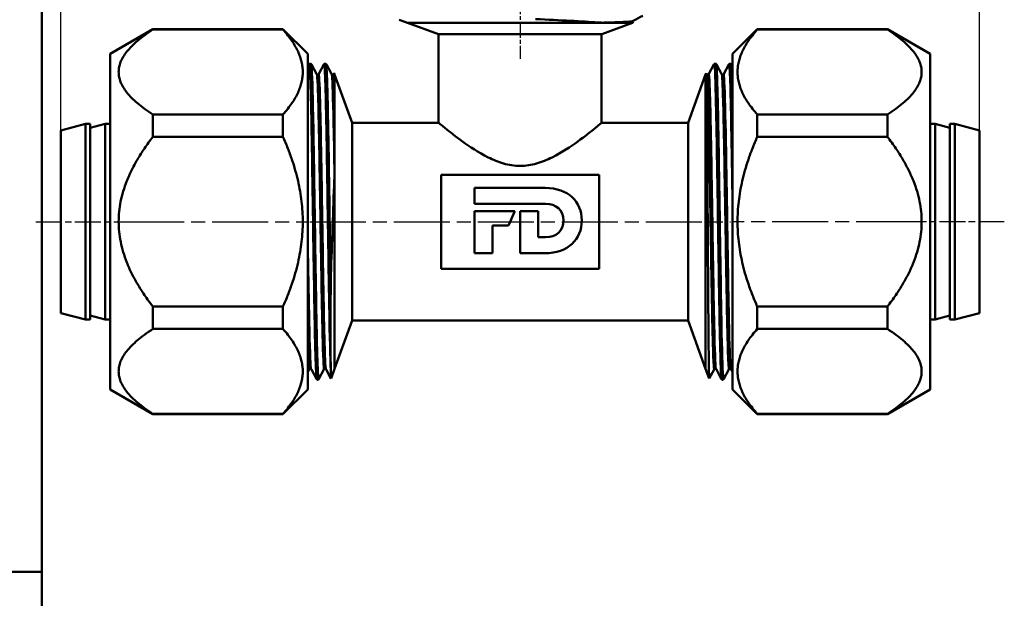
# Model space of a CAD drawing. Header units: millimetres. Extents: x -512 to 1356, y -69 to 356.
# Tile 7 of 12: x 18 to 117, y 169 to 228. Entities that reach past the tile are written whole.
import ezdxf
from ezdxf.enums import TextEntityAlignment as Align

# ---------------------------------------------------------------- set-up
doc = ezdxf.new("R2010")
doc.units = ezdxf.units.MM
doc.linetypes.add('CHAIN', pattern=[0.7087, 0.4724, -0.0591, 0.1181, -0.0591])
for name, color, linetype, lineweight in [('Видимые тонкие (ГОСТ)', 7, 'Continuous', 35), ('Видимый контур (ГОСТ)', 7, 'Continuous', 50), ('Кромка (ГОСТ)', 7, 'Continuous', 50), ('Обозначение (ГОСТ)', 7, 'Continuous', 25), ('Осевая линия (ГОСТ)', 7, 'Continuous', 25), ('Размер (ГОСТ)', 7, 'Continuous', 25), ('Эскизная геометрия (ГОСТ)', 7, 'Continuous', 50)]:
    doc.layers.add(name, color=color, linetype=linetype, lineweight=lineweight)
doc.styles.get("Standard").update_dxf_attribs({"font": 'GOST Common Italic.ttf'})
doc.styles.add('Обычный текст (ГОСТ)', font='GOST Common Italic.ttf')
doc.dimstyles.new('Обычный (ГОСТ)', dxfattribs={"dimtxt": 3.5, "dimasz": 3.5, "dimexe": 1, "dimexo": 0, "dimgap": 0.5, "dimtad": 1, "dimrnd": 1e-08, "dimtxsty": 'Обычный текст (ГОСТ)', "dimblk": 'Filled-1', "dimcen": 0.09, "dimdle": 15, "dimclrd": 256, "dimclre": 256, "dimclrt": 256, "dimazin": 2, "dimtfac": 0.714286, "dimtdec": 3, "dimtmove": 0, "dimatfit": 3, "dimfxl": 1, "dimtolj": 1, "dimlwd": 25, "dimlwe": 25, "dimarcsym": 0})

# ---------------------------------------------------------------- blocks, each defined once
blk = doc.blocks.new('ГОСТ - Доп. графы 2')
at = {"layer": 'Эскизная геометрия (ГОСТ)'}
for p, q in [((-12, 0), (-12, 120)), ((-12, 120), (0, 120)), ((-7, 0), (-7, 120)), ((-12, 60), (0, 60)), ((0, 0), (-12, 0))]:
    blk.add_line(p, q, dxfattribs=at)
at = {"layer": 'Обозначение (ГОСТ)', "lineweight": 30, "width": 0.8, "flags": 17}
for tag, p in [('Первичная_применяемость', (-3.651, 90.027)), ('Справочный_номер', (-3.551, 30.017))]:
    blk.add_attdef(tag, text='', height=3.17, rotation=90, dxfattribs=at).set_placement(p, align=Align.MIDDLE_CENTER)
blk = doc.blocks.new('Рамки ГОСТ_ граница 297x210')
at = {"layer": 'Кромка (ГОСТ)'}
blk.add_line((20, 292), (20, 5), dxfattribs=at)
blk = doc.blocks.new('Filled-1')
at = {"color": 0}
for p, q in [((0, 0), (-1, 0.143)), ((-1, 0.143), (-1, -0.143)), ((-1, 0), (0, 0)), ((-1, -0.143), (0, 0))]:
    blk.add_line(p, q, dxfattribs=at)
at = {"color": 0, "flags": 128}
blk.add_lwpolyline([(-1, -0.143), (0, 0), (-1, 0.143), (-1, -0.143)], dxfattribs=at)
at = {"color": 0}
blk.add_solid([(-1, -0.143), (0, 0), (-1, 0.143), (-1, -0.143)], dxfattribs=at)
blk = doc.blocks.new('*D8')
at = {"layer": 'Defpoints', "color": 0, "linetype": 'Continuous', "transparency": 16777216}
for p in [(114.898, 261.853), (21.898, 216.711), (114.898, 216.711)]:
    blk.add_point(p, dxfattribs=at)
at = {"layer": 'Размер (ГОСТ)', "linetype": 'Continuous', "lineweight": 25, "transparency": 16777216}
for p, q in [((21.898, 216.711), (21.898, 262.853)), ((114.898, 216.711), (114.898, 262.853)), ((25.398, 261.853), (111.398, 261.853))]:
    blk.add_line(p, q, dxfattribs=at)
at = {"layer": 'Размер (ГОСТ)', "linetype": 'Continuous', "lineweight": 25, "transparency": 16777216, "xscale": 3.5, "yscale": 3.5, "zscale": 3.5, "rotation": 180}
blk.add_blockref('Filled-1', (21.898, 261.853), dxfattribs=at)
at = {"layer": 'Размер (ГОСТ)', "linetype": 'Continuous', "lineweight": 25, "transparency": 16777216, "xscale": 3.5, "yscale": 3.5, "zscale": 3.5}
blk.add_blockref('Filled-1', (114.898, 261.853), dxfattribs=at)
at = {"layer": 'Размер (ГОСТ)', "linetype": 'Continuous', "lineweight": 25, "transparency": 16777216, "insert": (66.07, 265.853), "char_height": 3.5, "attachment_point": 1, "style": 'Обычный текст (ГОСТ)'}
blk.add_mtext('\\A1;93', dxfattribs=at)

msp = doc.modelspace()

# ---------------------------------------------------------------- linework, layer by layer
at = {"layer": 'Видимые тонкие (ГОСТ)'}
for points, knots in [([(79.849, 227.815), (79.828, 227.803), (79.763, 227.791), (79.654, 227.779), (79.201, 227.729), (77.994, 227.679), (76.256, 227.629)], [50.3055052, 50.3055052, 50.3055052, 50.3055052, 50.4563581, 50.4563581, 50.4563581, 51.0809886, 51.0809886, 51.0809886, 51.0809886]), ([(47.024, 223.377), (47.07, 223.459), (47.116, 222.643), (47.162, 221.037), (47.216, 219.176), (47.269, 216.267), (47.323, 212.923), (47.376, 209.582), (47.429, 205.83), (47.483, 202.454), (47.536, 199.082), (47.589, 196.108), (47.643, 194.156), (47.687, 192.543), (47.731, 191.637), (47.775, 191.546)], [34.5287, 34.5287, 34.5287, 34.5287, 35.107563, 35.107563, 35.107563, 35.778244, 35.778244, 35.778244, 36.448185, 36.448185, 36.448185, 37.117448, 37.117448, 37.117448, 37.670292, 37.670292, 37.670292, 37.670292]), ([(47.289, 223.375), (47.301, 223.356), (47.312, 223.285), (47.323, 223.161), (47.376, 222.565), (47.429, 220.755), (47.483, 218.111), (47.536, 215.47), (47.589, 212.014), (47.643, 208.469), (47.696, 204.927), (47.749, 201.318), (47.803, 198.4), (47.856, 195.484), (47.909, 193.275), (47.962, 192.236), (47.988, 191.729), (48.014, 191.502), (48.04, 191.552)], [40.869524, 40.869524, 40.869524, 40.869524, 41.008994, 41.008994, 41.008994, 41.678935, 41.678935, 41.678935, 42.348197, 42.348197, 42.348197, 43.016842, 43.016842, 43.016842, 43.684929, 43.684929, 43.684929, 44.011117, 44.011117, 44.011117, 44.011117]), ([(48.526, 223.371), (48.552, 223.421), (48.578, 223.195), (48.603, 222.689), (48.657, 221.644), (48.711, 219.411), (48.764, 216.463), (48.818, 213.53), (48.871, 209.909), (48.924, 206.361), (48.978, 202.797), (49.032, 199.33), (49.085, 196.697), (49.138, 194.133), (49.19, 192.373), (49.242, 191.775)], [40.811885, 40.811885, 40.811885, 40.811885, 41.137484, 41.137484, 41.137484, 41.810719, 41.810719, 41.810719, 42.480622, 42.480622, 42.480622, 43.153775, 43.153775, 43.153775, 43.809323, 43.809323, 43.809323, 43.809323]), ([(48.791, 223.376), (48.835, 223.284), (48.88, 222.359), (48.924, 220.716), (48.978, 218.735), (49.032, 215.724), (49.085, 212.322), (49.138, 209.008), (49.19, 205.344), (49.242, 202.07)], [47.152709, 47.152709, 47.152709, 47.152709, 47.711371, 47.711371, 47.711371, 48.384524, 48.384524, 48.384524, 49.040073, 49.040073, 49.040073, 49.040073]), ([(88.756, 191.552), (88.726, 191.61), (88.696, 192.03), (88.667, 192.803), (88.613, 194.196), (88.56, 196.725), (88.506, 199.857), (88.453, 202.981), (88.399, 206.684), (88.346, 210.187), (88.293, 213.684), (88.239, 216.959), (88.186, 219.326), (88.133, 221.709), (88.079, 223.156), (88.025, 223.36), (88.019, 223.386), (88.012, 223.391), (88.005, 223.377)], [44.011117, 44.011117, 44.011117, 44.011117, 44.383787, 44.383787, 44.383787, 45.055222, 45.055222, 45.055222, 45.725121, 45.725121, 45.725121, 46.39373, 46.39373, 46.39373, 47.066881, 47.066881, 47.066881, 47.152709, 47.152709, 47.152709, 47.152709]), ([(89.021, 191.547), (89.01, 191.524), (88.998, 191.553), (88.987, 191.638), (88.934, 192.036), (88.881, 193.653), (88.827, 196.148), (88.774, 198.663), (88.72, 202.055), (88.667, 205.604), (88.613, 209.144), (88.56, 212.817), (88.506, 215.847), (88.453, 218.87), (88.399, 221.233), (88.346, 222.44), (88.321, 223.012), (88.295, 223.323), (88.27, 223.371)], [37.670292, 37.670292, 37.670292, 37.670292, 37.811736, 37.811736, 37.811736, 38.479812, 38.479812, 38.479812, 39.153037, 39.153037, 39.153037, 39.824473, 39.824473, 39.824473, 40.494371, 40.494371, 40.494371, 40.811885, 40.811885, 40.811885, 40.811885]), ([(89.898, 206.843), (89.861, 209.29), (89.824, 211.759), (89.788, 213.993), (89.734, 217.244), (89.681, 219.975), (89.627, 221.61), (89.587, 222.842), (89.547, 223.445), (89.506, 223.374)], [39.231101, 39.231101, 39.231101, 39.231101, 39.692552, 39.692552, 39.692552, 40.364017, 40.364017, 40.364017, 40.869524, 40.869524, 40.869524, 40.869524]), ([(89.898, 220.972), (89.861, 222.262), (89.824, 223.079), (89.788, 223.313), (89.782, 223.347), (89.777, 223.368), (89.772, 223.378)], [34.0003513, 34.0003513, 34.0003513, 34.0003513, 34.4618021, 34.4618021, 34.4618021, 34.5286996, 34.5286996, 34.5286996, 34.5286996]), ([(47.79, 222.41), (47.82, 222.351), (47.85, 221.949), (47.879, 221.212), (47.934, 219.875), (47.988, 217.446), (48.042, 214.449), (48.096, 211.454), (48.15, 207.913), (48.204, 204.589), (48.258, 201.269), (48.312, 198.188), (48.366, 196.01), (48.421, 193.816), (48.475, 192.554), (48.529, 192.499), (48.533, 192.496), (48.537, 192.498), (48.541, 192.505)], [40.871373, 40.871373, 40.871373, 40.871373, 41.246109, 41.246109, 41.246109, 41.925671, 41.925671, 41.925671, 42.604614, 42.604614, 42.604614, 43.283002, 43.283002, 43.283002, 43.966178, 43.966178, 43.966178, 44.012965, 44.012965, 44.012965, 44.012965]), ([(47.908, 222.346), (47.952, 222.34), (47.996, 221.56), (48.041, 220.099), (48.095, 218.315), (48.149, 215.528), (48.203, 212.341), (48.257, 209.155), (48.311, 205.592), (48.365, 202.42), (48.42, 199.224), (48.474, 196.448), (48.529, 194.699), (48.572, 193.317), (48.615, 192.584), (48.658, 192.577)], [40.840704, 40.840704, 40.840704, 40.840704, 41.397683, 41.397683, 41.397683, 42.077595, 42.077595, 42.077595, 42.756939, 42.756939, 42.756939, 43.441316, 43.441316, 43.441316, 43.982297, 43.982297, 43.982297, 43.982297]), ([(48.025, 222.417), (48.031, 222.428), (48.036, 222.427), (48.042, 222.414), (48.096, 222.282), (48.15, 220.961), (48.204, 218.733), (48.258, 216.508), (48.312, 213.394), (48.366, 210.062), (48.421, 206.706), (48.475, 203.152), (48.529, 200.176), (48.584, 197.207), (48.638, 194.833), (48.692, 193.57), (48.72, 192.92), (48.748, 192.567), (48.776, 192.513)], [40.810036, 40.810036, 40.810036, 40.810036, 40.879512, 40.879512, 40.879512, 41.558455, 41.558455, 41.558455, 42.236843, 42.236843, 42.236843, 42.920019, 42.920019, 42.920019, 43.601434, 43.601434, 43.601434, 43.951629, 43.951629, 43.951629, 43.951629]), ([(49.291, 222.412), (49.308, 222.382), (49.325, 222.239), (49.342, 221.982), (49.397, 221.162), (49.451, 219.182), (49.505, 216.471), (49.534, 215.029), (49.563, 213.388), (49.592, 211.654)], [47.154558, 47.154558, 47.154558, 47.154558, 47.36781, 47.36781, 47.36781, 48.048594, 48.048594, 48.048594, 48.410669, 48.410669, 48.410669, 48.410669]), ([(49.409, 222.342), (49.442, 222.339), (49.474, 221.931), (49.506, 221.128), (49.544, 220.2), (49.582, 218.758), (49.619, 216.956)], [47.1238898, 47.1238898, 47.1238898, 47.1238898, 47.5317216, 47.5317216, 47.5317216, 48.0031182, 48.0031182, 48.0031182, 48.0031182]), ([(88.02, 192.513), (87.992, 192.459), (87.963, 192.712), (87.935, 193.272), (87.881, 194.347), (87.827, 196.548), (87.773, 199.4), (87.719, 202.267), (87.664, 205.772), (87.61, 209.153), (87.556, 212.52), (87.502, 215.739), (87.448, 218.118), (87.393, 220.501), (87.339, 222.023), (87.285, 222.354), (87.28, 222.386), (87.274, 222.408), (87.269, 222.418)], [43.951629, 43.951629, 43.951629, 43.951629, 44.305509, 44.305509, 44.305509, 44.984162, 44.984162, 44.984162, 45.666415, 45.666415, 45.666415, 46.345669, 46.345669, 46.345669, 47.026335, 47.026335, 47.026335, 47.093221, 47.093221, 47.093221, 47.093221]), ([(88.137, 192.577), (88.126, 192.575), (88.114, 192.627), (88.102, 192.733), (88.048, 193.228), (87.994, 194.901), (87.94, 197.39), (87.886, 199.874), (87.831, 203.154), (87.777, 206.521), (87.723, 209.908), (87.668, 213.358), (87.614, 216.119), (87.56, 218.867), (87.505, 220.912), (87.451, 221.812), (87.43, 222.168), (87.408, 222.343), (87.387, 222.342)], [43.982297, 43.982297, 43.982297, 43.982297, 44.129116, 44.129116, 44.129116, 44.810146, 44.810146, 44.810146, 45.489886, 45.489886, 45.489886, 46.173711, 46.173711, 46.173711, 46.854327, 46.854327, 46.854327, 47.12389, 47.12389, 47.12389, 47.12389]), ([(88.255, 192.505), (88.203, 192.608), (88.15, 193.825), (88.098, 195.916), (88.044, 198.073), (87.989, 201.145), (87.935, 204.468), (87.881, 207.784), (87.827, 211.328), (87.773, 214.334), (87.719, 217.357), (87.664, 219.816), (87.61, 221.177), (87.575, 222.058), (87.54, 222.475), (87.504, 222.411)], [44.012965, 44.012965, 44.012965, 44.012965, 44.671778, 44.671778, 44.671778, 45.351668, 45.351668, 45.351668, 46.030321, 46.030321, 46.030321, 46.712574, 46.712574, 46.712574, 47.154558, 47.154558, 47.154558, 47.154558]), ([(89.521, 192.509), (89.48, 192.437), (89.44, 193.017), (89.399, 194.203), (89.344, 195.78), (89.29, 198.416), (89.236, 201.539), (89.182, 204.659), (89.127, 208.242), (89.073, 211.512), (89.019, 214.778), (88.965, 217.709), (88.911, 219.671), (88.864, 221.36), (88.817, 222.32), (88.771, 222.416)], [37.668444, 37.668444, 37.668444, 37.668444, 38.181249, 38.181249, 38.181249, 38.863034, 38.863034, 38.863034, 39.544009, 39.544009, 39.544009, 40.224239, 40.224239, 40.224239, 40.810036, 40.810036, 40.810036, 40.810036]), ([(89.639, 192.581), (89.616, 192.58), (89.592, 192.788), (89.569, 193.21), (89.514, 194.191), (89.46, 196.32), (89.405, 199.133), (89.351, 201.942), (89.297, 205.412), (89.242, 208.787), (89.188, 212.158), (89.134, 215.411), (89.079, 217.838), (89.025, 220.262), (88.971, 221.846), (88.917, 222.245), (88.907, 222.314), (88.898, 222.348), (88.888, 222.347)], [37.699112, 37.699112, 37.699112, 37.699112, 37.992525, 37.992525, 37.992525, 38.67625, 38.67625, 38.67625, 39.359081, 39.359081, 39.359081, 40.041086, 40.041086, 40.041086, 40.722331, 40.722331, 40.722331, 40.840704, 40.840704, 40.840704, 40.840704]), ([(89.757, 192.508), (89.746, 192.526), (89.736, 192.588), (89.725, 192.693), (89.671, 193.244), (89.616, 194.985), (89.562, 197.536), (89.508, 200.085), (89.453, 203.423), (89.399, 206.825), (89.344, 210.223), (89.29, 213.66), (89.236, 216.389), (89.182, 219.115), (89.127, 221.116), (89.073, 221.958), (89.051, 222.306), (89.028, 222.455), (89.006, 222.41)], [37.72978, 37.72978, 37.72978, 37.72978, 37.861141, 37.861141, 37.861141, 38.544746, 38.544746, 38.544746, 39.227408, 39.227408, 39.227408, 39.909193, 39.909193, 39.909193, 40.590168, 40.590168, 40.590168, 40.871373, 40.871373, 40.871373, 40.871373]), ([(46.898, 207.995), (46.953, 204.516), (47.009, 201.005), (47.065, 198.26), (47.119, 195.571), (47.174, 193.635), (47.228, 192.874), (47.244, 192.658), (47.259, 192.538), (47.274, 192.51)], [36.092647, 36.092647, 36.092647, 36.092647, 36.790608, 36.790608, 36.790608, 37.474232, 37.474232, 37.474232, 37.668444, 37.668444, 37.668444, 37.668444]), ([(46.898, 200.489), (46.953, 197.479), (47.007, 195.044), (47.062, 193.728), (47.094, 192.968), (47.125, 192.583), (47.157, 192.581)], [36.615726, 36.615726, 36.615726, 36.615726, 37.302686, 37.302686, 37.302686, 37.699112, 37.699112, 37.699112, 37.699112])]:
    msp.add_open_spline(points, degree=3, knots=knots, dxfattribs=at)
for points in [[(79.777, 227.699), (79.776, 227.667), (79.466, 227.634), (78.851, 227.602)], [(49.527, 222.418), (49.548, 222.459), (49.57, 222.316), (49.592, 221.994)], [(46.898, 194.786), (46.945, 193.22), (46.992, 192.424), (47.039, 192.507)]]:
    msp.add_open_spline(points, degree=3, dxfattribs=at)
at = {"layer": 'Видимый контур (ГОСТ)'}
for p, q in [((57.01, 227.602), (56.148, 227.916)), ((60.144, 226.461), (57.01, 227.602)), ((79.786, 227.602), (57.01, 227.602)), ((57.01, 227.602), (79.786, 227.602)), ((76.652, 226.461), (79.786, 227.602)), ((79.786, 227.602), (79.816, 227.613)), ((26.898, 224.461), (31.228, 226.961)), ((31.228, 226.961), (31.228, 226.918)), ((31.228, 226.961), (44.398, 226.961)), ((44.398, 226.918), (31.228, 226.918)), ((44.398, 226.918), (44.398, 226.961)), ((46.898, 224.461), (44.398, 226.961)), ((60.144, 226.461), (76.652, 226.461)), ((60.148, 226.46), (60.148, 226.461)), ((60.148, 226.46), (76.648, 226.46)), ((76.648, 226.46), (60.148, 226.46)), ((60.148, 226.46), (60.148, 226.46)), ((60.148, 217.461), (60.148, 226.46)), ((76.648, 226.46), (76.648, 226.461)), ((76.648, 226.46), (76.648, 226.46)), ((76.648, 217.461), (76.648, 226.46)), ((89.898, 224.461), (92.398, 226.961)), ((92.398, 226.961), (92.398, 226.918)), ((105.568, 226.961), (92.398, 226.961)), ((105.568, 226.918), (92.398, 226.918)), ((105.568, 226.918), (105.568, 226.961)), ((109.898, 224.461), (105.568, 226.961)), ((26.898, 224.461), (26.898, 190.461)), ((46.898, 190.461), (46.898, 224.461)), ((89.898, 224.461), (89.898, 190.461)), ((109.898, 190.461), (109.898, 224.461)), ((46.898, 223.137), (47.024, 223.379)), ((47.164, 223.461), (47.149, 223.461)), ((47.289, 223.379), (47.79, 222.418)), ((48.025, 222.418), (48.526, 223.379)), ((48.666, 223.461), (48.651, 223.461)), ((48.791, 223.379), (49.291, 222.418)), ((87.504, 222.418), (88.005, 223.379)), ((88.13, 223.461), (88.145, 223.461)), ((88.27, 223.379), (88.771, 222.418)), ((89.006, 222.418), (89.506, 223.379)), ((89.631, 223.461), (89.647, 223.461)), ((89.772, 223.379), (89.898, 223.137)), ((49.527, 222.418), (49.565, 222.491)), ((49.619, 222.349), (49.568, 222.49)), ((51.398, 217.462), (49.619, 222.349)), ((49.619, 222.349), (49.619, 192.573)), ((49.619, 192.573), (49.619, 222.349)), ((85.398, 217.469), (87.174, 222.349)), ((87.174, 222.349), (87.226, 222.493)), ((87.174, 192.573), (87.174, 222.349)), ((87.174, 222.349), (87.174, 192.573)), ((87.229, 222.494), (87.269, 222.418)), ((31.228, 218.316), (31.228, 216.064)), ((31.228, 218.316), (44.398, 218.316)), ((44.398, 216.064), (44.398, 218.316)), ((92.398, 218.316), (105.568, 218.316)), ((92.398, 218.316), (92.398, 216.064)), ((105.568, 216.064), (105.568, 218.316)), ((21.898, 216.711), (24.398, 217.361)), ((24.398, 197.561), (24.398, 217.361)), ((24.398, 217.361), (24.898, 217.361)), ((24.898, 197.561), (24.898, 217.361)), ((24.898, 216.975), (26.398, 217.361)), ((26.398, 197.561), (26.398, 217.361)), ((26.398, 217.361), (26.898, 217.361)), ((51.398, 197.46), (51.398, 217.462)), ((51.398, 197.461), (51.398, 217.461)), ((51.398, 217.461), (51.398, 197.461)), ((51.398, 217.461), (51.398, 217.461)), ((51.398, 217.461), (51.398, 217.461)), ((60.148, 217.461), (51.398, 217.461)), ((85.398, 217.461), (76.648, 217.461)), ((85.398, 217.469), (85.398, 197.453)), ((110.398, 217.361), (109.898, 217.361)), ((110.398, 217.361), (110.398, 197.561)), ((111.898, 216.975), (110.398, 217.361)), ((111.898, 217.361), (111.898, 197.561)), ((112.398, 217.361), (111.898, 217.361)), ((112.398, 217.361), (112.398, 197.561)), ((114.898, 216.711), (112.398, 217.361)), ((21.898, 198.211), (21.898, 216.711)), ((114.898, 216.711), (114.898, 198.211)), ((44.398, 216.064), (31.228, 216.064)), ((105.568, 216.064), (92.398, 216.064)), ((60.398, 212.198), (60.398, 202.698)), ((76.398, 212.198), (60.398, 212.198)), ((76.398, 202.698), (76.398, 212.198)), ((63.776, 210.874), (70.937, 210.874)), ((63.776, 209.269), (63.776, 210.874)), ((70.965, 209.269), (63.776, 209.269)), ((63.776, 204.267), (63.776, 208.518)), ((63.776, 208.518), (67.845, 208.518)), ((67.845, 208.518), (67.236, 207.082)), ((68.41, 208.518), (70.225, 208.518)), ((68.41, 204.267), (68.41, 208.518)), ((70.225, 208.518), (70.225, 205.89)), ((65.591, 207.082), (65.591, 204.267)), ((67.236, 207.082), (65.591, 207.082)), ((70.225, 205.89), (70.965, 205.89)), ((65.591, 204.267), (63.776, 204.267)), ((70.899, 204.267), (68.41, 204.267)), ((60.398, 202.698), (76.398, 202.698)), ((31.228, 198.859), (31.228, 196.607)), ((31.228, 198.859), (44.398, 198.859)), ((44.398, 196.607), (44.398, 198.859)), ((92.398, 198.859), (105.568, 198.859)), ((92.398, 198.859), (92.398, 196.607)), ((105.568, 196.607), (105.568, 198.859)), ((21.898, 198.211), (24.398, 197.561)), ((24.398, 197.561), (24.898, 197.561)), ((24.898, 197.948), (26.398, 197.561)), ((26.398, 197.561), (26.898, 197.561)), ((51.398, 197.46), (49.619, 192.573)), ((51.398, 197.461), (51.398, 197.461)), ((51.398, 197.461), (51.398, 197.461)), ((85.398, 197.461), (51.398, 197.461)), ((85.398, 197.453), (87.174, 192.573)), ((110.398, 197.561), (109.898, 197.561)), ((111.898, 197.948), (110.398, 197.561)), ((112.398, 197.561), (111.898, 197.561)), ((114.898, 198.211), (112.398, 197.561)), ((44.398, 196.607), (31.228, 196.607)), ((49.214, 196.859), (49.214, 196.115)), ((105.568, 196.607), (92.398, 196.607)), ((47.039, 192.504), (46.898, 192.233)), ((47.775, 191.544), (47.274, 192.504)), ((48.541, 192.504), (48.04, 191.544)), ((49.256, 191.583), (48.776, 192.504)), ((49.619, 192.573), (49.259, 191.584)), ((87.174, 192.573), (87.535, 191.581)), ((88.02, 192.504), (87.538, 191.58)), ((88.756, 191.544), (88.255, 192.504)), ((89.521, 192.504), (89.021, 191.544)), ((89.898, 192.233), (89.757, 192.504)), ((47.915, 191.461), (47.9, 191.461)), ((88.881, 191.461), (88.896, 191.461)), ((26.898, 190.461), (31.228, 187.961)), ((46.898, 190.461), (44.398, 187.961)), ((89.898, 190.461), (92.398, 187.961)), ((109.898, 190.461), (105.568, 187.961)), ((31.228, 188.005), (31.228, 187.961)), ((31.228, 188.005), (44.398, 188.005)), ((31.228, 187.961), (44.398, 187.961)), ((44.398, 187.961), (44.398, 188.005)), ((92.398, 188.005), (105.568, 188.005)), ((92.398, 188.005), (92.398, 187.961)), ((105.568, 187.961), (92.398, 187.961)), ((105.568, 187.961), (105.568, 188.005))]:
    msp.add_line(p, q, dxfattribs=at)
for points in [[(80.814, 228.316), (80.493, 228.149), (80.173, 227.982), (79.853, 227.815)], [(70.937, 210.874), (73.276, 210.874), (74.633, 209.515), (74.633, 207.59)], [(72.771, 207.579), (72.771, 208.637), (72.05, 209.269), (70.965, 209.269)], [(74.633, 207.59), (74.633, 205.683), (73.256, 204.267), (70.899, 204.267)], [(70.965, 205.89), (72.05, 205.89), (72.771, 206.496), (72.771, 207.579)], [(49.259, 191.584), (49.253, 191.568), (49.248, 191.632), (49.242, 191.775)]]:
    msp.add_open_spline(points, degree=3, dxfattribs=at)
for points, knots in [([(69.958, 227.979), (71.21, 227.922), (72.404, 227.864), (74.538, 227.747), (75.473, 227.689), (76.256, 227.629)], [-0.7598371, -0.7598371, -0.7598371, -0.7598371, -0.372481, -0.372481, 0, 0, 0, 0]), ([(76.256, 227.629), (76.377, 227.62), (76.779, 227.614), (77.784, 227.604), (78.365, 227.602), (78.851, 227.602)], [-0.6909682, -0.6909682, -0.6909682, -0.6909682, -0.3676268, -0.3676268, 0, 0, 0, 0]), ([(78.851, 227.602), (79.361, 227.602), (79.673, 227.604), (79.805, 227.611), (79.818, 227.612), (79.817, 227.614)], [-0.7340247, -0.7340247, -0.7340247, -0.7340247, -0.3471255, -0.3471255, -0.2457672, -0.2457672, -0.2457672, -0.2457672]), ([(79.853, 227.815), (79.847, 227.812), (79.837, 227.807), (79.815, 227.784), (79.806, 227.773), (79.791, 227.741), (79.786, 227.72), (79.786, 227.699)], [0, 0, 0, 0, 0.0233957, 0.0233957, 0.03565937, 0.03565937, 0.04838038, 0.04838038, 0.04838038, 0.04838038]), ([(79.786, 227.699), (79.786, 227.67), (79.797, 227.641), (79.811, 227.62), (79.814, 227.617), (79.817, 227.614)], [0, 0, 0, 0, 0.01800131, 0.01800131, 0.021818, 0.021818, 0.021818, 0.021818]), ([(47.024, 223.379), (47.03, 223.39), (47.037, 223.403), (47.063, 223.428), (47.075, 223.438), (47.107, 223.454), (47.128, 223.46), (47.149, 223.461)], [0, 0, 0, 0, 0.0231608, 0.0231608, 0.03521578, 0.03521578, 0.04769685, 0.04769685, 0.04769685, 0.04769685]), ([(47.149, 223.455), (47.166, 223.458), (47.184, 223.337), (47.201, 223.088), (47.254, 222.321), (47.308, 220.348), (47.361, 217.582), (47.414, 214.819), (47.467, 211.284), (47.521, 207.717), (47.574, 204.153), (47.627, 200.582), (47.68, 197.75), (47.734, 194.92), (47.787, 192.847), (47.84, 191.962), (47.86, 191.63), (47.88, 191.467), (47.9, 191.468)], [34.556788, 34.556788, 34.556788, 34.556788, 34.773908, 34.773908, 34.773908, 35.443484, 35.443484, 35.443484, 36.112346, 36.112346, 36.112346, 36.780555, 36.780555, 36.780555, 37.448174, 37.448174, 37.448174, 37.699112, 37.699112, 37.699112, 37.699112]), ([(47.915, 191.462), (47.867, 191.466), (47.82, 192.449), (47.772, 194.263), (47.718, 196.282), (47.665, 199.317), (47.612, 202.73), (47.558, 206.141), (47.505, 209.908), (47.452, 213.238), (47.398, 216.568), (47.345, 219.439), (47.292, 221.25), (47.249, 222.689), (47.207, 223.451), (47.164, 223.458)], [-43.983029, -43.983029, -43.983029, -43.983029, -43.381538, -43.381538, -43.381538, -42.711722, -42.711722, -42.711722, -42.042094, -42.042094, -42.042094, -41.372652, -41.372652, -41.372652, -40.840704, -40.840704, -40.840704, -40.840704]), ([(47.165, 223.461), (47.195, 223.46), (47.222, 223.448), (47.248, 223.43), (47.253, 223.425), (47.273, 223.406), (47.281, 223.394), (47.288, 223.383), (47.289, 223.381), (47.289, 223.379)], [0, 0, 0, 0, 0.01745732, 0.01745732, 0.02404513, 0.02404513, 0.04387185, 0.04387185, 0.04767654, 0.04767654, 0.04767654, 0.04767654]), ([(48.526, 223.379), (48.531, 223.39), (48.539, 223.403), (48.565, 223.428), (48.576, 223.438), (48.608, 223.454), (48.629, 223.46), (48.65, 223.461)], [0, 0, 0, 0, 0.0231608, 0.0231608, 0.03521578, 0.03521578, 0.04769685, 0.04769685, 0.04769685, 0.04769685]), ([(48.65, 223.461), (48.7, 223.459), (48.75, 222.395), (48.8, 220.453), (48.853, 218.373), (48.906, 215.299), (48.959, 211.874), (49.013, 208.441), (49.066, 204.677), (49.119, 201.374), (49.151, 199.411), (49.183, 197.611), (49.214, 196.115)], [40.839973, 40.839973, 40.839973, 40.839973, 41.464004, 41.464004, 41.464004, 42.132081, 42.132081, 42.132081, 42.801786, 42.801786, 42.801786, 43.199823, 43.199823, 43.199823, 43.199823]), ([(48.666, 223.461), (48.696, 223.46), (48.724, 223.448), (48.749, 223.43), (48.755, 223.425), (48.775, 223.406), (48.782, 223.394), (48.789, 223.383), (48.79, 223.381), (48.791, 223.379)], [0, 0, 0, 0, 0.01745732, 0.01745732, 0.02404513, 0.02404513, 0.04387185, 0.04387185, 0.04767654, 0.04767654, 0.04767654, 0.04767654]), ([(49.214, 196.859), (49.161, 199.542), (49.107, 203.042), (49.054, 206.619), (49, 210.195), (48.947, 213.825), (48.893, 216.742), (48.84, 219.659), (48.786, 221.843), (48.733, 222.835), (48.711, 223.25), (48.688, 223.455), (48.666, 223.453)], [-49.419029, -49.419029, -49.419029, -49.419029, -48.747337, -48.747337, -48.747337, -48.075868, -48.075868, -48.075868, -47.40462, -47.40462, -47.40462, -47.12389, -47.12389, -47.12389, -47.12389]), ([(88.005, 223.379), (88.01, 223.39), (88.018, 223.403), (88.044, 223.428), (88.056, 223.438), (88.088, 223.454), (88.108, 223.46), (88.13, 223.461)], [0, 0, 0, 0, 0.0231608, 0.0231608, 0.03521578, 0.03521578, 0.04769685, 0.04769685, 0.04769685, 0.04769685]), ([(88.13, 223.453), (88.16, 223.453), (88.19, 223.074), (88.221, 222.322), (88.274, 220.997), (88.327, 218.521), (88.381, 215.417), (88.434, 212.314), (88.488, 208.604), (88.541, 205.067), (88.595, 201.532), (88.648, 198.194), (88.701, 195.757), (88.755, 193.32), (88.808, 191.798), (88.861, 191.512), (88.868, 191.478), (88.874, 191.462), (88.881, 191.463)], [-47.124621, -47.124621, -47.124621, -47.124621, -46.744327, -46.744327, -46.744327, -46.073513, -46.073513, -46.073513, -45.402907, -45.402907, -45.402907, -44.732505, -44.732505, -44.732505, -44.062304, -44.062304, -44.062304, -43.982297, -43.982297, -43.982297, -43.982297]), ([(88.896, 191.468), (88.861, 191.47), (88.826, 191.986), (88.791, 192.991), (88.737, 194.52), (88.684, 197.17), (88.63, 200.383), (88.577, 203.588), (88.523, 207.33), (88.47, 210.824), (88.417, 214.31), (88.363, 217.525), (88.31, 219.796), (88.257, 222.063), (88.204, 223.375), (88.151, 223.457), (88.149, 223.46), (88.147, 223.461), (88.145, 223.461)], [37.69838, 37.69838, 37.69838, 37.69838, 38.139973, 38.139973, 38.139973, 38.811655, 38.811655, 38.811655, 39.481653, 39.481653, 39.481653, 40.150216, 40.150216, 40.150216, 40.817589, 40.817589, 40.817589, 40.840704, 40.840704, 40.840704, 40.840704]), ([(88.145, 223.461), (88.175, 223.46), (88.203, 223.448), (88.228, 223.43), (88.234, 223.425), (88.254, 223.406), (88.262, 223.394), (88.268, 223.383), (88.269, 223.381), (88.27, 223.379)], [0, 0, 0, 0, 0.01745732, 0.01745732, 0.02404513, 0.02404513, 0.04387185, 0.04387185, 0.04767654, 0.04767654, 0.04767654, 0.04767654]), ([(89.506, 223.379), (89.512, 223.39), (89.519, 223.403), (89.545, 223.428), (89.557, 223.438), (89.589, 223.454), (89.61, 223.46), (89.631, 223.461)], [0, 0, 0, 0, 0.0231608, 0.0231608, 0.03521578, 0.03521578, 0.04769685, 0.04769685, 0.04769685, 0.04769685]), ([(89.631, 223.458), (89.641, 223.46), (89.651, 223.419), (89.662, 223.333), (89.715, 222.883), (89.768, 221.208), (89.821, 218.659), (89.847, 217.441), (89.872, 216.027), (89.898, 214.495)], [-40.841436, -40.841436, -40.841436, -40.841436, -40.714171, -40.714171, -40.714171, -40.045092, -40.045092, -40.045092, -39.725329, -39.725329, -39.725329, -39.725329]), ([(89.647, 223.461), (89.677, 223.46), (89.705, 223.448), (89.73, 223.43), (89.736, 223.425), (89.755, 223.406), (89.763, 223.394), (89.77, 223.383), (89.771, 223.381), (89.772, 223.379)], [0, 0, 0, 0, 0.01745732, 0.01745732, 0.02404513, 0.02404513, 0.04387185, 0.04387185, 0.04767654, 0.04767654, 0.04767654, 0.04767654]), ([(89.898, 215.403), (89.848, 218.28), (89.799, 220.629), (89.749, 222.01), (89.715, 222.963), (89.681, 223.451), (89.647, 223.454)], [33.506123, 33.506123, 33.506123, 33.506123, 34.128353, 34.128353, 34.128353, 34.557519, 34.557519, 34.557519, 34.557519]), ([(47.79, 222.418), (47.793, 222.412), (47.798, 222.401), (47.822, 222.379), (47.834, 222.37), (47.865, 222.355), (47.886, 222.349), (47.908, 222.349)], [0, 0, 0, 0, 0.02345095, 0.02345095, 0.03573497, 0.03573497, 0.04847814, 0.04847814, 0.04847814, 0.04847814]), ([(47.908, 222.349), (47.937, 222.349), (47.966, 222.36), (47.999, 222.383), (48.008, 222.393), (48.02, 222.409), (48.023, 222.414), (48.025, 222.418)], [0, 0, 0, 0, 0.01792282, 0.01792282, 0.03364234, 0.03364234, 0.04845724, 0.04845724, 0.04845724, 0.04845724]), ([(49.291, 222.418), (49.295, 222.412), (49.3, 222.401), (49.324, 222.379), (49.335, 222.37), (49.367, 222.355), (49.388, 222.349), (49.409, 222.349)], [0, 0, 0, 0, 0.02345095, 0.02345095, 0.03573497, 0.03573497, 0.04847814, 0.04847814, 0.04847814, 0.04847814]), ([(49.409, 222.349), (49.439, 222.349), (49.467, 222.36), (49.501, 222.383), (49.51, 222.393), (49.522, 222.409), (49.525, 222.414), (49.527, 222.418)], [0, 0, 0, 0, 0.01792282, 0.01792282, 0.03364234, 0.03364234, 0.04845724, 0.04845724, 0.04845724, 0.04845724]), ([(49.592, 221.994), (49.584, 222.276), (49.577, 222.439), (49.568, 222.491), (49.567, 222.495), (49.565, 222.491)], [-5.5111314, -5.5111314, -5.5111314, -5.5111314, -5.1799411, -5.1799411, -5.1034673, -5.1034673, -5.1034673, -5.1034673]), ([(87.226, 222.493), (87.233, 222.51), (87.239, 222.437), (87.258, 221.938), (87.271, 221.225), (87.296, 219.121), (87.309, 217.746), (87.334, 214.506), (87.347, 212.669), (87.373, 208.766), (87.385, 206.736), (87.411, 202.75), (87.424, 200.832), (87.449, 197.362), (87.462, 195.846), (87.488, 193.424), (87.5, 192.544), (87.521, 191.72), (87.53, 191.564), (87.538, 191.58)], [-5.133306, -5.133306, -5.133306, -5.133306, -4.847445, -4.847445, -4.2556, -4.2556, -3.659729, -3.659729, -3.059833, -3.059833, -2.455913, -2.455913, -1.847969, -1.847969, -1.236002, -1.236002, -0.620012, -0.620012, -0.212716, -0.212716, -0.212716, -0.212716]), ([(87.269, 222.418), (87.272, 222.412), (87.278, 222.401), (87.301, 222.379), (87.313, 222.37), (87.345, 222.355), (87.366, 222.349), (87.387, 222.349)], [0, 0, 0, 0, 0.02345095, 0.02345095, 0.03573497, 0.03573497, 0.04847814, 0.04847814, 0.04847814, 0.04847814]), ([(87.387, 222.349), (87.416, 222.349), (87.445, 222.36), (87.478, 222.383), (87.488, 222.393), (87.499, 222.409), (87.502, 222.414), (87.504, 222.418)], [0, 0, 0, 0, 0.01792282, 0.01792282, 0.03364234, 0.03364234, 0.04845724, 0.04845724, 0.04845724, 0.04845724]), ([(88.771, 222.418), (88.774, 222.412), (88.779, 222.401), (88.803, 222.379), (88.814, 222.37), (88.846, 222.355), (88.867, 222.349), (88.888, 222.349)], [0, 0, 0, 0, 0.02345095, 0.02345095, 0.03573497, 0.03573497, 0.04847814, 0.04847814, 0.04847814, 0.04847814]), ([(88.888, 222.349), (88.918, 222.349), (88.946, 222.36), (88.98, 222.383), (88.989, 222.393), (89.001, 222.409), (89.004, 222.414), (89.006, 222.418)], [0, 0, 0, 0, 0.01792282, 0.01792282, 0.03364234, 0.03364234, 0.04845724, 0.04845724, 0.04845724, 0.04845724]), ([(49.619, 216.956), (49.619, 218.249), (49.617, 219.355), (49.607, 221.019), (49.601, 221.608), (49.592, 221.994)], [-0.9579755, -0.9579755, -0.9579755, -0.9579755, -0.4528243, -0.4528243, 0, 0, 0, 0]), ([(76.648, 217.461), (76.648, 217.461), (76.416, 217.268), (75.553, 216.575), (74.923, 216.08), (73.512, 215.067), (72.622, 214.464), (71.133, 213.725), (70.611, 213.508), (69.529, 213.201), (68.968, 213.113), (67.828, 213.113), (67.267, 213.201), (66.185, 213.508), (65.662, 213.725), (64.174, 214.464), (63.283, 215.067), (61.872, 216.08), (61.243, 216.575), (60.379, 217.268), (60.148, 217.461), (60.148, 217.461)], [1.342746, 1.342746, 1.342746, 1.342746, 1.671934, 1.671934, 2.001123, 2.001123, 2.343308, 2.343308, 2.5144, 2.5144, 2.685492, 2.685492, 2.856585, 2.856585, 3.027677, 3.027677, 3.369862, 3.369862, 3.69905, 3.69905, 4.028239, 4.028239, 4.028239, 4.028239]), ([(49.592, 211.654), (49.601, 211.888), (49.607, 212.594), (49.618, 214.751), (49.619, 215.903), (49.619, 216.956)], [-0.7054284, -0.7054284, -0.7054284, -0.7054284, -0.4102098, -0.4102098, 0, 0, 0, 0]), ([(49.242, 202.07), (49.299, 203.676), (49.357, 205.336), (49.474, 208.591), (49.532, 210.167), (49.592, 211.654)], [-0.979036, -0.979036, -0.979036, -0.979036, -0.4820346, -0.4820346, 0, 0, 0, 0]), ([(49.214, 196.859), (49.215, 198.234), (49.218, 199.607), (49.229, 201.365), (49.235, 201.883), (49.242, 202.07)], [-0.1518486, -0.1518486, -0.1518486, -0.1518486, -0.0578872, -0.0578872, 0, 0, 0, 0]), ([(49.242, 191.775), (49.233, 192.011), (49.227, 192.474), (49.218, 193.894), (49.215, 194.9), (49.214, 196.115)], [-0.9755678, -0.9755678, -0.9755678, -0.9755678, -0.5173777, -0.5173777, 0, 0, 0, 0]), ([(47.157, 192.573), (47.127, 192.573), (47.099, 192.562), (47.065, 192.54), (47.056, 192.529), (47.044, 192.514), (47.041, 192.508), (47.039, 192.504)], [0, 0, 0, 0, 0.01792282, 0.01792282, 0.03364234, 0.03364234, 0.04845724, 0.04845724, 0.04845724, 0.04845724]), ([(47.274, 192.504), (47.271, 192.511), (47.266, 192.521), (47.242, 192.544), (47.231, 192.553), (47.199, 192.568), (47.178, 192.573), (47.157, 192.573)], [0, 0, 0, 0, 0.02345095, 0.02345095, 0.03573497, 0.03573497, 0.04847814, 0.04847814, 0.04847814, 0.04847814]), ([(48.658, 192.573), (48.629, 192.573), (48.6, 192.562), (48.567, 192.54), (48.557, 192.529), (48.546, 192.514), (48.543, 192.508), (48.541, 192.504)], [0, 0, 0, 0, 0.01792282, 0.01792282, 0.03364234, 0.03364234, 0.04845724, 0.04845724, 0.04845724, 0.04845724]), ([(48.776, 192.504), (48.773, 192.511), (48.767, 192.521), (48.744, 192.544), (48.732, 192.553), (48.7, 192.568), (48.679, 192.573), (48.658, 192.573)], [0, 0, 0, 0, 0.02345095, 0.02345095, 0.03573497, 0.03573497, 0.04847814, 0.04847814, 0.04847814, 0.04847814]), ([(88.137, 192.573), (88.108, 192.573), (88.079, 192.562), (88.046, 192.54), (88.037, 192.529), (88.025, 192.514), (88.022, 192.508), (88.02, 192.504)], [0, 0, 0, 0, 0.01792282, 0.01792282, 0.03364234, 0.03364234, 0.04845724, 0.04845724, 0.04845724, 0.04845724]), ([(88.255, 192.504), (88.252, 192.511), (88.247, 192.521), (88.223, 192.544), (88.211, 192.553), (88.18, 192.568), (88.159, 192.573), (88.137, 192.573)], [0, 0, 0, 0, 0.02345095, 0.02345095, 0.03573497, 0.03573497, 0.04847814, 0.04847814, 0.04847814, 0.04847814]), ([(89.639, 192.573), (89.609, 192.573), (89.581, 192.562), (89.547, 192.54), (89.538, 192.529), (89.526, 192.514), (89.523, 192.508), (89.521, 192.504)], [0, 0, 0, 0, 0.01792282, 0.01792282, 0.03364234, 0.03364234, 0.04845724, 0.04845724, 0.04845724, 0.04845724]), ([(89.757, 192.504), (89.753, 192.511), (89.748, 192.521), (89.724, 192.544), (89.713, 192.553), (89.681, 192.568), (89.66, 192.573), (89.639, 192.573)], [0, 0, 0, 0, 0.02345095, 0.02345095, 0.03573497, 0.03573497, 0.04847814, 0.04847814, 0.04847814, 0.04847814]), ([(47.9, 191.461), (47.87, 191.463), (47.842, 191.475), (47.817, 191.492), (47.811, 191.497), (47.791, 191.516), (47.783, 191.528), (47.777, 191.54), (47.776, 191.542), (47.775, 191.544)], [0, 0, 0, 0, 0.01745732, 0.01745732, 0.02404513, 0.02404513, 0.04387185, 0.04387185, 0.04767654, 0.04767654, 0.04767654, 0.04767654]), ([(48.04, 191.544), (48.035, 191.533), (48.027, 191.519), (48.001, 191.494), (47.989, 191.485), (47.957, 191.469), (47.937, 191.462), (47.915, 191.461)], [0, 0, 0, 0, 0.0231608, 0.0231608, 0.03521578, 0.03521578, 0.04769685, 0.04769685, 0.04769685, 0.04769685]), ([(88.88, 191.461), (88.85, 191.463), (88.823, 191.475), (88.797, 191.492), (88.792, 191.497), (88.772, 191.516), (88.764, 191.528), (88.758, 191.54), (88.757, 191.542), (88.756, 191.544)], [0, 0, 0, 0, 0.01745732, 0.01745732, 0.02404513, 0.02404513, 0.04387185, 0.04387185, 0.04767654, 0.04767654, 0.04767654, 0.04767654]), ([(89.021, 191.544), (89.015, 191.533), (89.008, 191.519), (88.982, 191.494), (88.97, 191.485), (88.938, 191.469), (88.918, 191.462), (88.896, 191.461)], [0, 0, 0, 0, 0.0231608, 0.0231608, 0.03521578, 0.03521578, 0.04769685, 0.04769685, 0.04769685, 0.04769685])]:
    msp.add_open_spline(points, degree=3, knots=knots, dxfattribs=at)
for points, weights in [([(31.228, 226.918), (24.655, 222.617), (31.228, 218.316)], [1.05705235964, 1.1778583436, 1.05705235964]), ([(44.398, 218.316), (48.193, 222.617), (44.398, 226.918)], [1.03329400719, 1.15138475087, 1.03329400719]), ([(92.398, 226.918), (88.603, 222.617), (92.398, 218.316)], [1.03329400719, 1.15138475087, 1.03329400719]), ([(105.568, 218.316), (112.141, 222.617), (105.568, 226.918)], [1.05705235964, 1.1778583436, 1.05705235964]), ([(31.228, 216.064), (24.655, 207.461), (31.228, 198.859)], [1.05705235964, 1.1778583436, 1.05705235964]), ([(44.398, 198.859), (48.193, 207.461), (44.398, 216.064)], [1.03329400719, 1.15138475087, 1.03329400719]), ([(92.398, 216.064), (88.603, 207.461), (92.398, 198.859)], [1.03329400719, 1.15138475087, 1.03329400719]), ([(105.568, 198.859), (112.141, 207.461), (105.568, 216.064)], [1.05705235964, 1.1778583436, 1.05705235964]), ([(31.228, 196.607), (24.655, 192.306), (31.228, 188.005)], [1.05705235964, 1.1778583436, 1.05705235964]), ([(44.398, 188.005), (48.193, 192.306), (44.398, 196.607)], [1.03329400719, 1.15138475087, 1.03329400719]), ([(92.398, 196.607), (88.603, 192.306), (92.398, 188.005)], [1.03329400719, 1.15138475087, 1.03329400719]), ([(105.568, 188.005), (112.141, 192.306), (105.568, 196.607)], [1.05705235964, 1.1778583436, 1.05705235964])]:
    msp.add_rational_spline(points, weights, degree=2, dxfattribs=at)
at = {"layer": 'Осевая линия (ГОСТ)', "linetype": 'CHAIN', "ltscale": 3.411993}
msp.add_line((68.398, 230.102), (68.398, 223.96), dxfattribs=at)
at = {"layer": 'Осевая линия (ГОСТ)', "linetype": 'CHAIN', "ltscale": 5.555153}
for p, q in [((19.398, 207.461), (29.398, 207.461)), ((117.398, 207.461), (107.398, 207.461))]:
    msp.add_line(p, q, dxfattribs=at)
at = {"layer": 'Осевая линия (ГОСТ)', "linetype": 'CHAIN', "ltscale": 11.993792}
for p, q in [((28.728, 207.461), (46.898, 207.461)), ((47.119, 207.461), (89.674, 207.461)), ((108.068, 207.461), (89.898, 207.461))]:
    msp.add_line(p, q, dxfattribs=at)

# ---------------------------------------------------------------- block references
for name, p in [('Рамки ГОСТ_ граница 297x210', (0, 0)), ('ГОСТ - Доп. графы 2', (20, 172))]:
    msp.add_blockref(name, p)

# ---------------------------------------------------------------- dimensions: what is measured, and where the dimension line sits
at = {"layer": 'Размер (ГОСТ)', "linetype": 'Continuous', "lineweight": 25}
dim = msp.add_linear_dim(base=(114.898, 261.853), p1=(21.898, 216.711), p2=(114.898, 216.711), angle=180, dimstyle='Обычный (ГОСТ)', override={"dimgap": 0.5, "dimdec": 2, "dimtol": 0, "dimlim": 0, "dimtp": 0, "dimtm": 0, "dimtdec": 3, "dimtofl": 0, "dimatfit": 1}, dxfattribs=at)
dim.commit()
dim.dimension.update_dxf_attribs({"geometry": '*D8', "text_midpoint": (68.398, 261.853), "dimtype": 160})

doc.saveas('drawing.dxf')
